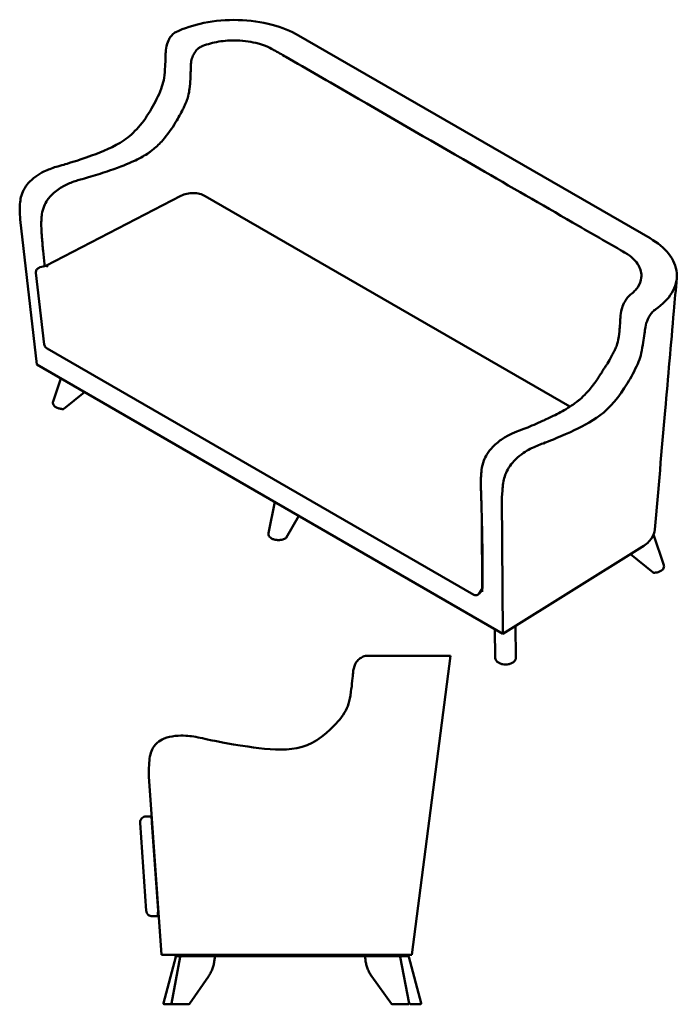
# Model space of a CAD drawing. Header units: inches. Extents: x 8 to 157, y 10 to 108.
# Tile 2 of 2: x 91 to 157, y 10 to 108. Entities that reach past the tile are written whole.
import ezdxf

# ---------------------------------------------------------------- set-up
doc = ezdxf.new("R2010")
doc.units = ezdxf.units.IN
doc.header["$LTSCALE"] = 5
doc.header["$MEASUREMENT"] = 0
doc.layers.add('Visible (ANSI)', color=7, linetype='Continuous', lineweight=50)

msp = doc.modelspace()

# ---------------------------------------------------------------- linework, layer by layer
at = {"layer": 'Visible (ANSI)'}
for p, q in [((154.091, 86.518), (119.033, 106.759)), ((93.829, 83.76), (107.304, 90.765)), ((109.719, 90.725), (146.086, 69.728)), ((91.273, 88.391), (91.236, 89.131)), ((91.273, 88.391), (92.934, 73.918)), ((93.275, 83.631), (93.843, 83.763)), ((92.836, 83.079), (93.661, 75.942)), ((93.957, 75.525), (93.957, 75.525)), ((93.957, 75.525), (136.495, 50.966)), ((92.934, 73.918), (139.412, 47.084)), ((94.546, 70.236), (95.307, 72.548)), ((97.679, 71.178), (95.617, 69.518)), ((139.313, 60.655), (139.35, 61.352)), ((116.027, 57.121), (116.661, 60.219)), ((139.313, 60.655), (139.412, 47.084)), ((119.061, 58.834), (117.799, 56.648)), ((137.293, 58.309), (137.335, 51.63)), ((155.455, 53.909), (154.441, 56.987)), ((153.304, 55.746), (139.412, 47.084)), ((154.384, 53.19), (152.124, 55.01)), ((137.027, 51.084), (137.277, 51.441)), ((137.21, 51.345), (137.349, 51.264)), ((137.244, 51.395), (137.353, 51.464)), ((138.645, 44.662), (138.603, 47.551)), ((140.692, 44.661), (140.674, 47.871)), ((125.921, 44.882), (134.188, 44.882)), ((130.328, 15.039), (134.188, 44.882)), ((104.109, 32.834), (104.109, 33.715)), ((104.109, 32.834), (105.354, 15.039)), ((103.819, 28.858), (104.275, 28.858)), ((104.275, 28.858), (104.388, 28.858)), ((103.843, 19.454), (103.229, 28.226)), ((104.41, 28.233), (105.023, 19.47)), ((103.843, 19.454), (103.843, 19.447)), ((104.889, 18.897), (104.433, 18.897)), ((105.084, 18.897), (104.889, 18.897)), ((125.785, 15.039), (105.354, 15.039)), ((105.553, 10.217), (106.798, 14.863)), ((106.369, 10.211), (107.232, 14.857)), ((106.735, 15.039), (106.735, 14.921)), ((106.735, 14.921), (125.927, 14.921)), ((107.232, 14.857), (107.232, 14.857)), ((125.785, 15.039), (130.328, 15.039)), ((127.645, 14.921), (125.927, 14.921)), ((127.645, 14.921), (128.822, 14.921)), ((128.822, 14.921), (129.079, 14.921)), ((129.176, 14.921), (129.079, 14.921)), ((130.054, 10.212), (129.156, 14.857)), ((129.176, 15.039), (129.176, 14.921)), ((129.176, 14.921), (129.942, 14.921)), ((131.263, 10.217), (130.019, 14.863)), ((110.04, 12.885), (108.157, 10.167)), ((128.293, 10.166), (126.333, 12.883)), ((106.447, 10.118), (105.63, 10.118)), ((106.73, 10.118), (106.447, 10.118)), ((106.728, 10.217), (106.728, 10.217)), ((108.082, 10.118), (106.73, 10.118)), ((129.72, 10.118), (128.368, 10.118)), ((129.976, 10.118), (129.72, 10.118)), ((130.149, 10.156), (130.044, 10.261)), ((130.149, 10.156), (130.164, 10.141)), ((131.187, 10.118), (130.22, 10.118))]:
    msp.add_line(p, q, dxfattribs=at)
for centre, radius, start, end in [((95.553, 69.567), 0.0787, 268.97652, 308.68146), ((117.72, 56.669), 0.0787, 299.45991, 329.73497), ((154.448, 53.239), 0.0787, 231.31854, 271.02348), ((138.724, 44.642), 0.0787, 181.15092, 183.06784), ((103.819, 28.268), 0.591, 90, 181.75849), ((106.874, 14.842), 0.0787, 90, 165), ((110.6, 14.842), 0.0787, 356.1615, 90), ((125.746, 14.842), 0.0787, 90, 183.99461), ((129.942, 14.842), 0.0787, 15, 90), ((105.63, 10.197), 0.0787, 165, 270), ((108.082, 10.197), 0.0787, 270, 325.0615), ((128.368, 10.197), 0.0787, 216.00403, 270), ((130.22, 10.197), 0.0787, 225, 270), ((131.187, 10.197), 0.0787, 270, 15)]:
    msp.add_arc(centre, radius, start, end, dxfattribs=at)
for centre, major_axis, ratio, start_param, end_param in [((101.922, 101.941), (-2.705, -6.086), 0.495724, 0.656754, 1.380334), ((94.035, 83.202), (-0.206, 0.557), 0.433798, 5.577138, 6.228679), ((93.227, 83.131), (-0.393, -0.026), 0.567418, 6.283159, 6.283185), ((94.053, 75.981), (-0.389, -0.058), 0.552312, 0, 0.000034), ((149.911, 74.235), (3.016, 5.914), 0.409881, 3.829395, 4.552975), ((-62.505, 182.912), (-155.025, 235.567), 0.53567, 3.866251, 3.867579), ((137.369, 58.432), (0.051, 0.196), 0.288004, 2.235355, 2.318698), ((136.827, 51.829), (-0.413, 0.43), 0.68925, 3.276907, 3.70487), ((137.2, 51.532), (-0.102, -0.175), 0.511215, 2.347386, 2.430725), ((119.133, 41.936), (3.356, 5.829), 0.76673, 3.647206, 4.370786), ((104.275, 28.268), (0, -0.591), 0.228421, 1.540105, 3.141593), ((103.807, 28.268), (0.046, 0.583), 0.990078, 1.680986, 1.720486), ((104.596, 28.25), (0.016, 0.202), 0.920071, 1.648414, 1.731757), ((104.889, 19.488), (0, 0.591), 0.228421, 3.141593, 4.65317), ((104.821, 19.455), (-0.152, -0.134), 0.996879, 2.406478, 2.489818)]:
    msp.add_ellipse(centre, major_axis=major_axis, ratio=ratio, start_param=start_param, end_param=end_param, dxfattribs=at)
for points, knots in [([(106.782, 107.081), (107.614, 107.481), (108.564, 107.792), (110.685, 108.223), (111.851, 108.322), (114.18, 108.261), (115.326, 108.101), (117.371, 107.561), (118.267, 107.201), (119.033, 106.759)], [0, 0, 0, 0, 8.247909, 8.247909, 17.141151, 17.141151, 26.034392, 26.034392, 34.282301, 34.282301, 34.282301, 34.282301]), ([(106.782, 107.081), (106.681, 107.027), (106.567, 106.946), (106.347, 106.725), (106.253, 106.603), (106.104, 106.362), (105.997, 106.17), (105.821, 105.606), (105.791, 105.33), (105.77, 104.891), (105.772, 104.717), (105.749, 104.039), (105.732, 103.725), (105.64, 102.499), (105.555, 102.03), (105.075, 100.736), (104.689, 100.033), (104.373, 99.472)], [0, 0, 0, 0, 1.056002, 1.056002, 2.00574, 2.00574, 2.78758, 2.78758, 3.638049, 3.638049, 4.29195, 4.29195, 4.904483, 4.904483, 6.627041, 6.627041, 8.603441, 8.603441, 8.603441, 8.603441]), ([(109.297, 105.63), (109.769, 105.831), (110.292, 105.988), (111.423, 106.205), (112.027, 106.26), (113.369, 106.256), (114.093, 106.169), (115.767, 105.761), (116.365, 105.415), (116.965, 105.069), (117.363, 104.84), (119.913, 103.367), (122.067, 102.124), (128.49, 98.415), (132.761, 95.949), (140.14, 91.689), (143.249, 89.894), (147.947, 87.182), (149.536, 86.265), (151.209, 85.298), (151.294, 85.249), (151.645, 85.047), (151.708, 85.012), (152.325, 84.604), (152.693, 84.237), (153.164, 83.438), (153.26, 83.013), (153.173, 82.27), (153.054, 81.958), (152.677, 81.388), (152.434, 81.131), (152.135, 80.897)], [-94.156963, -94.156963, -94.156963, -94.156963, -93.501626, -93.501626, -92.822697, -92.822697, -92.002312, -92.002312, -90.785105, -90.785105, -88.385254, -88.385254, -75.396227, -75.396227, -49.632967, -49.632967, -30.877128, -30.877128, -21.293803, -21.293803, -20.781407, -20.781407, -19.175999, -19.175999, -13.64448, -13.64448, -8.045593, -8.045593, -3.840995, -3.840995, 0, 0, 0, 0]), ([(109.297, 105.63), (109.267, 105.617), (109.237, 105.602), (109.173, 105.566), (109.139, 105.545), (109.023, 105.46), (108.902, 105.356), (108.643, 105.018), (108.551, 104.851), (108.451, 104.635), (108.42, 104.553), (108.368, 104.377), (108.347, 104.286), (108.313, 104.092), (108.301, 103.99), (108.281, 103.762), (108.277, 103.639), (108.271, 103.349), (108.271, 103.153), (108.251, 102.538), (108.234, 102.246), (108.174, 101.527), (108.139, 101.271), (108.054, 100.789), (107.991, 100.579), (107.88, 100.251), (107.807, 100.071), (107.697, 99.818), (107.664, 99.746), (107.601, 99.61), (107.572, 99.546), (107.528, 99.456), (107.514, 99.428), (107.392, 99.183), (107.277, 98.967), (107.034, 98.529), (106.92, 98.334), (106.773, 98.086)], [-13.554208, -13.554208, -13.554208, -13.554208, -13.396237, -13.396237, -13.20575, -13.20575, -12.727761, -12.727761, -12.266279, -12.266279, -11.987386, -11.987386, -11.691196, -11.691196, -11.355816, -11.355816, -10.92605, -10.92605, -10.369487, -10.369487, -9.817818, -9.817818, -9.032695, -9.032695, -7.605031, -7.605031, -5.868825, -5.868825, -5.164391, -5.164391, -4.549006, -4.549006, -4.276518, -4.276518, -2.195541, -2.195541, 0, 0, 0, 0]), ([(103.951, 94.958), (104.042, 95.016), (104.133, 95.077), (104.332, 95.222), (104.441, 95.306), (104.878, 95.666), (105.195, 95.977), (105.967, 96.85), (106.397, 97.454), (106.773, 98.086)], [-11.233181, -11.233181, -11.233181, -11.233181, -10.289699, -10.289699, -9.134287, -9.134287, -5.602169, -5.602169, 0, 0, 0, 0]), ([(101.622, 96.302), (100.582, 95.619), (99.5, 95.175), (96.86, 94.216), (95.86, 93.929), (95.032, 93.69), (94.673, 93.603), (93.914, 93.314), (93.392, 93.093), (92.53, 92.465), (92.283, 92.245), (91.925, 91.841), (91.755, 91.617), (91.491, 91.098), (91.407, 90.861), (91.243, 90.181), (91.219, 89.711), (91.236, 89.131)], [0, 0, 0, 0, 10.92433, 10.92433, 25.682849, 25.682849, 62.512256, 62.512256, 86.609822, 86.609822, 98.473526, 98.473526, 107.071961, 107.071961, 114.064514, 114.064514, 126.666741, 126.666741, 126.666741, 126.666741]), ([(103.951, 94.958), (103.743, 94.825), (103.535, 94.702), (103.072, 94.447), (102.817, 94.319), (102.009, 93.942), (101.37, 93.682), (99.55, 93.055), (98.931, 92.854), (97.835, 92.529), (97.485, 92.437), (96.932, 92.283), (96.561, 92.17), (95.997, 91.929), (95.825, 91.846), (95.489, 91.663), (95.327, 91.565), (94.983, 91.335), (94.796, 91.195), (94.349, 90.806), (94.138, 90.568), (93.841, 90.128), (93.735, 89.928), (93.542, 89.448), (93.477, 89.179), (93.436, 88.915)], [-24.522797, -24.522797, -24.522797, -24.522797, -23.028798, -23.028798, -21.22165, -21.22165, -17.301779, -17.301779, -15.228112, -15.228112, -13.560034, -13.560034, -10.477435, -10.477435, -9.106518, -9.106518, -7.816026, -7.816026, -6.321935, -6.321935, -4.027633, -4.027633, -2.269767, -2.269767, 0, 0, 0, 0]), ([(107.304, 90.765), (107.479, 90.856), (107.677, 90.925), (108.092, 91.014), (108.313, 91.034), (108.742, 91.026), (108.954, 90.999), (109.356, 90.898), (109.549, 90.823), (109.719, 90.725)], [0, 0, 0, 0, 1.651878, 1.651878, 3.313237, 3.313237, 4.918602, 4.918602, 6.573884, 6.573884, 6.573884, 6.573884]), ([(93.436, 88.915), (93.41, 88.74), (93.394, 88.566), (93.375, 88.231), (93.371, 88.059), (93.371, 87.899)], [0, 0, 0, 0, 1.500689, 1.500689, 3.017003, 3.017003, 3.017003, 3.017003]), ([(93.385, 87.171), (93.393, 87.073), (93.402, 86.975), (93.419, 86.78), (93.427, 86.681), (93.436, 86.583)], [-1.873317, -1.873317, -1.873317, -1.873317, -0.936659, -0.936659, 0, 0, 0, 0]), ([(93.436, 86.583), (93.445, 86.474), (93.455, 86.366), (93.474, 86.147), (93.484, 86.037), (93.514, 85.709), (93.534, 85.49), (93.595, 84.832), (93.637, 84.39), (93.687, 83.878), (93.695, 83.804), (93.702, 83.73)], [-33.461095, -33.461095, -33.461095, -33.461095, -32.406058, -32.406058, -31.362226, -31.362226, -29.27646, -29.27646, -25.102973, -25.102973, -24.401853, -24.401853, -24.401853, -24.401853]), ([(154.649, 79.445), (155.342, 79.926), (155.881, 80.474), (156.627, 81.699), (156.799, 82.372), (156.693, 83.717), (156.416, 84.378), (155.48, 85.559), (154.857, 86.076), (154.091, 86.518)], [-34.282301, -34.282301, -34.282301, -34.282301, -26.034392, -26.034392, -17.141151, -17.141151, -8.247909, -8.247909, 0, 0, 0, 0]), ([(92.834, 83.105), (92.83, 83.155), (92.835, 83.207), (92.861, 83.304), (92.883, 83.352), (92.939, 83.437), (92.975, 83.476), (93.057, 83.543), (93.105, 83.571), (93.194, 83.609), (93.234, 83.621), (93.275, 83.631)], [0, 0, 0, 0, 0.386575, 0.386575, 0.776661, 0.776661, 1.172288, 1.172288, 1.596019, 1.596019, 1.921654, 1.921654, 1.921654, 1.921654]), ([(156.744, 82.541), (156.648, 81.442), (156.552, 80.343), (156.168, 75.948), (155.88, 72.651), (155.247, 65.39), (154.901, 61.426), (154.556, 57.462)], [0, 0, 0, 0, 10, 10, 40, 40, 76.068106, 76.068106, 76.068106, 76.068106]), ([(149.444, 73.45), (149.508, 73.554), (149.571, 73.653), (149.724, 73.884), (149.772, 73.948), (149.983, 74.263), (150.095, 74.467), (150.228, 74.733), (150.262, 74.811), (150.344, 74.975), (150.375, 75.034), (150.447, 75.166), (150.484, 75.231), (150.6, 75.445), (150.667, 75.586), (150.781, 75.884), (150.848, 76.09), (150.939, 76.571), (150.977, 76.822), (151.045, 77.505), (151.066, 77.763), (151.1, 78.222), (151.111, 78.395), (151.151, 78.868), (151.18, 79.152), (151.308, 79.622), (151.371, 79.817), (151.583, 80.253), (151.687, 80.406), (151.861, 80.642), (151.948, 80.73), (152.028, 80.806), (152.052, 80.828), (152.096, 80.866), (152.116, 80.882), (152.135, 80.897)], [-22.655387, -22.655387, -22.655387, -22.655387, -21.505796, -21.505796, -20.022614, -20.022614, -16.755861, -16.755861, -14.802938, -14.802938, -13.534924, -13.534924, -12.224424, -12.224424, -9.346862, -9.346862, -6.513842, -6.513842, -4.966811, -4.966811, -4.024548, -4.024548, -3.226582, -3.226582, -2.205149, -2.205149, -1.718252, -1.718252, -1.227313, -1.227313, -0.550077, -0.550077, -0.246809, -0.246809, 0, 0, 0, 0]), ([(154.649, 79.445), (154.555, 79.386), (154.448, 79.302), (154.234, 79.077), (154.141, 78.955), (153.988, 78.717), (153.876, 78.527), (153.669, 77.981), (153.617, 77.718), (153.558, 77.3), (153.543, 77.136), (153.459, 76.493), (153.415, 76.195), (153.219, 75.029), (153.101, 74.579), (152.559, 73.321), (152.155, 72.629), (151.825, 72.075)], [0, 0, 0, 0, 1.056039, 1.056039, 2.005811, 2.005811, 2.787645, 2.787645, 3.638315, 3.638315, 4.292242, 4.292242, 4.904831, 4.904831, 6.627668, 6.627668, 8.604816, 8.604816, 8.604816, 8.604816]), ([(93.957, 75.525), (93.884, 75.567), (93.817, 75.622), (93.744, 75.716), (93.725, 75.745), (93.687, 75.822), (93.671, 75.872), (93.663, 75.922)], [0, 0, 0, 0, 0.643171, 0.643171, 0.909612, 0.909612, 1.301206, 1.301206, 1.301206, 1.301206]), ([(149.444, 73.45), (149.403, 73.383), (149.36, 73.312), (149.28, 73.179), (149.238, 73.108), (149.1, 72.882), (149.007, 72.735), (148.692, 72.261), (148.46, 71.942), (147.939, 71.297), (147.646, 70.976), (147.246, 70.598), (147.145, 70.508), (146.961, 70.353), (146.878, 70.286), (146.794, 70.222)], [-11.403702, -11.403702, -11.403702, -11.403702, -10.659978, -10.659978, -9.964845, -9.964845, -8.636001, -8.636001, -5.6005, -5.6005, -2.105889, -2.105889, -0.950987, -0.950987, 0, 0, 0, 0]), ([(95.551, 69.488), (95.434, 69.49), (95.316, 69.504), (95.095, 69.553), (94.99, 69.589), (94.808, 69.678), (94.729, 69.733), (94.609, 69.857), (94.564, 69.926), (94.53, 70.041), (94.524, 70.084), (94.526, 70.126)], [0, 0, 0, 0, 0.89386, 0.89386, 1.792088, 1.792088, 2.680901, 2.680901, 3.547701, 3.547701, 4.032903, 4.032903, 4.032903, 4.032903]), ([(137.282, 63.421), (137.324, 63.722), (137.392, 64.033), (137.592, 64.561), (137.691, 64.765), (137.975, 65.234), (138.169, 65.477), (138.554, 65.873), (138.726, 66.026), (139.04, 66.282), (139.19, 66.393), (139.495, 66.6), (139.651, 66.695), (140.155, 66.974), (140.482, 67.112), (141.003, 67.314), (141.284, 67.417), (142.23, 67.797), (142.79, 68.039), (143.658, 68.434), (144.072, 68.625), (144.906, 69.035), (145.398, 69.297), (146.048, 69.701), (146.208, 69.805), (146.51, 70.013), (146.652, 70.115), (146.794, 70.222)], [-64.111363, -64.111363, -64.111363, -64.111363, -57.622493, -57.622493, -53.32557, -53.32557, -47.369849, -47.369849, -43.045258, -43.045258, -39.264867, -39.264867, -35.283721, -35.283721, -26.46903, -26.46903, -20.806707, -20.806707, -13.087365, -13.087365, -9.000157, -9.000157, -3.421145, -3.421145, -1.612329, -1.612329, 0, 0, 0, 0]), ([(149.119, 68.88), (148.144, 68.159), (147.155, 67.661), (144.753, 66.565), (143.85, 66.222), (143.102, 65.937), (142.779, 65.829), (142.088, 65.501), (141.61, 65.255), (140.796, 64.598), (140.558, 64.373), (140.207, 63.965), (140.038, 63.741), (139.758, 63.232), (139.661, 63.001), (139.455, 62.347), (139.389, 61.899), (139.35, 61.352)], [0, 0, 0, 0, 10.924295, 10.924295, 25.682888, 25.682888, 62.513358, 62.513358, 86.609695, 86.609695, 98.487933, 98.487933, 107.107252, 107.107252, 114.116757, 114.116757, 126.749494, 126.749494, 126.749494, 126.749494]), ([(137.216, 62.585), (137.218, 62.641), (137.22, 62.697), (137.223, 62.753), (137.224, 62.765), (137.224, 62.777), (137.225, 62.79), (137.229, 62.858), (137.233, 62.927), (137.238, 62.997), (137.243, 63.066), (137.249, 63.135), (137.257, 63.206), (137.257, 63.206), (137.257, 63.207), (137.257, 63.207), (137.264, 63.278), (137.272, 63.349), (137.282, 63.421)], [0.01257331, 0.01257331, 0.01257331, 0.01257331, 0.0177845, 0.0177845, 0.0177845, 0.01890824, 0.01890824, 0.01890824, 0.02524316, 0.02524316, 0.02524316, 0.03153012, 0.03153012, 0.03153012, 0.03157808, 0.03157808, 0.03157808, 0.03791301, 0.03791301, 0.03791301, 0.03791301]), ([(137.349, 51.264), (137.38, 52.948), (137.378, 54.66), (137.34, 57.241), (137.321, 58.112), (137.286, 59.409), (137.273, 59.844), (137.252, 60.495), (137.244, 60.713), (137.233, 61.039), (137.229, 61.149), (137.221, 61.367), (137.217, 61.474), (137.213, 61.584)], [-33.756038, -33.756038, -33.756038, -33.756038, -16.930733, -16.930733, -8.491983, -8.491983, -4.257622, -4.257622, -2.139191, -2.139191, -1.076918, -1.076918, 0, 0, 0, 0]), ([(116.329, 56.591), (116.25, 56.637), (116.182, 56.692), (116.08, 56.813), (116.044, 56.882), (116.016, 57.008), (116.016, 57.066), (116.027, 57.121)], [0, 0, 0, 0, 0.82804, 0.82804, 1.657377, 1.657377, 2.302492, 2.302492, 2.302492, 2.302492]), ([(153.304, 55.746), (153.714, 56.001), (154.036, 56.301), (154.428, 56.894), (154.531, 57.176), (154.556, 57.462)], [0, 0, 0, 0, 4.602387, 4.602387, 8.38425, 8.38425, 8.38425, 8.38425]), ([(117.759, 56.6), (117.671, 56.55), (117.568, 56.51), (117.35, 56.451), (117.232, 56.433), (116.998, 56.421), (116.88, 56.427), (116.66, 56.461), (116.556, 56.489), (116.415, 56.546), (116.37, 56.567), (116.329, 56.591)], [0, 0, 0, 0, 0.912875, 0.912875, 1.82101, 1.82101, 2.699748, 2.699748, 3.549109, 3.549109, 3.98524, 3.98524, 3.98524, 3.98524]), ([(155.475, 53.799), (155.477, 53.737), (155.463, 53.674), (155.409, 53.556), (155.367, 53.5), (155.255, 53.394), (155.181, 53.345), (155.01, 53.261), (154.908, 53.226), (154.689, 53.177), (154.569, 53.163), (154.449, 53.161)], [0, 0, 0, 0, 0.711011, 0.711011, 1.441275, 1.441275, 2.253088, 2.253088, 3.122985, 3.122985, 4.034039, 4.034039, 4.034039, 4.034039]), ([(137.027, 51.084), (137.002, 51.048), (136.97, 51.016), (136.899, 50.964), (136.859, 50.943), (136.775, 50.917), (136.731, 50.911), (136.644, 50.913), (136.6, 50.921), (136.537, 50.944), (136.515, 50.954), (136.495, 50.966)], [0, 0, 0, 0, 0.338805, 0.338805, 0.676013, 0.676013, 1.010888, 1.010888, 1.345461, 1.345461, 1.527432, 1.527432, 1.527432, 1.527432]), ([(125.921, 44.882), (125.782, 44.881), (125.626, 44.858), (125.319, 44.738), (125.186, 44.655), (124.973, 44.469), (124.819, 44.312), (124.548, 43.768), (124.49, 43.466), (124.433, 42.97), (124.424, 42.768), (124.349, 41.996), (124.305, 41.643), (124.101, 40.281), (123.957, 39.79), (123.236, 38.588), (122.677, 38.013), (122.22, 37.559)], [0, 0, 0, 0, 1.056039, 1.056039, 2.005811, 2.005811, 2.787645, 2.787645, 3.638315, 3.638315, 4.292242, 4.292242, 4.904831, 4.904831, 6.627668, 6.627668, 8.604816, 8.604816, 8.604816, 8.604816]), ([(130.656, 44.882), (130.656, 44.882), (130.656, 44.882), (130.656, 44.882), (130.656, 44.882), (130.656, 44.882), (130.656, 44.882), (130.656, 44.882), (130.656, 44.882), (130.656, 44.882), (130.656, 44.882), (130.656, 44.882), (130.656, 44.882), (130.656, 44.882), (130.656, 44.882), (130.656, 44.882), (130.656, 44.882), (130.656, 44.882), (130.656, 44.882), (130.656, 44.882), (130.656, 44.882), (130.656, 44.882)], [71.426766, 71.426766, 71.426766, 71.426766, 71.426838, 71.426838, 71.926838, 71.926838, 72.526838, 72.526838, 74.326838, 74.326838, 76.486838, 76.486838, 79.078838, 79.078838, 82.189238, 82.189238, 85.921718, 85.921718, 90.400694, 90.400694, 90.755803, 90.755803, 90.755803, 90.755803]), ([(139.689, 44.016), (139.582, 44.014), (139.474, 44.024), (139.269, 44.062), (139.171, 44.092), (138.994, 44.168), (138.913, 44.217), (138.78, 44.329), (138.726, 44.395), (138.664, 44.52), (138.649, 44.579), (138.645, 44.637)], [0, 0, 0, 0, 0.812798, 0.812798, 1.633083, 1.633083, 2.474902, 2.474902, 3.349106, 3.349106, 4.028612, 4.028612, 4.028612, 4.028612]), ([(140.692, 44.661), (140.692, 44.592), (140.675, 44.523), (140.611, 44.395), (140.561, 44.334), (140.434, 44.222), (140.352, 44.172), (140.167, 44.091), (140.062, 44.06), (139.867, 44.025), (139.778, 44.017), (139.689, 44.016)], [0.000033, 0.000033, 0.000033, 0.000033, 0.790823, 0.790823, 1.601177, 1.601177, 2.467474, 2.467474, 3.339084, 3.339084, 4.016258, 4.016258, 4.016258, 4.016258]), ([(118.361, 35.59), (116.936, 35.443), (115.472, 35.598), (111.907, 36.122), (110.561, 36.41), (109.447, 36.646), (108.964, 36.767), (107.939, 36.902), (107.232, 36.97), (106.046, 36.775), (105.703, 36.675), (105.203, 36.428), (104.963, 36.274), (104.578, 35.836), (104.45, 35.614), (104.188, 34.928), (104.125, 34.397), (104.109, 33.715)], [0, 0, 0, 0, 10.924295, 10.924295, 25.682888, 25.682888, 62.513358, 62.513358, 86.609695, 86.609695, 98.487933, 98.487933, 107.107252, 107.107252, 114.116757, 114.116757, 126.749494, 126.749494, 126.749494, 126.749494]), ([(103.843, 19.447), (103.845, 19.429), (103.847, 19.41), (103.85, 19.392), (103.853, 19.374), (103.857, 19.356), (103.861, 19.338), (103.866, 19.32), (103.872, 19.302), (103.878, 19.285), (103.884, 19.268), (103.891, 19.251), (103.899, 19.234), (103.907, 19.217), (103.916, 19.201), (103.926, 19.185), (103.935, 19.169), (103.945, 19.154), (103.956, 19.139), (103.967, 19.124), (103.979, 19.11), (103.991, 19.096), (104.003, 19.082), (104.016, 19.069), (104.03, 19.056), (104.057, 19.031), (104.086, 19.008), (104.117, 18.989), (104.149, 18.969), (104.182, 18.952), (104.216, 18.939), (104.288, 18.91), (104.363, 18.897), (104.433, 18.897)], [0.069813, 0.069813, 0.069813, 0.069813, 0.171079, 0.171079, 0.171079, 0.269015, 0.269015, 0.269015, 0.364368, 0.364368, 0.364368, 0.457732, 0.457732, 0.457732, 0.549602, 0.549602, 0.549602, 0.640401, 0.640401, 0.640401, 0.73051, 0.73051, 0.73051, 0.82028, 0.82028, 0.82028, 1.000162, 1.000162, 1.000162, 1.182839, 1.182839, 1.182839, 1.570796, 1.570796, 1.570796, 1.570796]), ([(107.232, 14.857), (107.233, 14.865), (107.236, 14.873), (107.245, 14.888), (107.25, 14.895), (107.263, 14.906), (107.27, 14.911), (107.286, 14.918), (107.294, 14.92), (107.305, 14.921), (107.307, 14.921), (107.309, 14.921)], [0.0000137, 0.0000137, 0.0000137, 0.0000137, 0.0647639, 0.0647639, 0.1297836, 0.1297836, 0.194794, 0.194794, 0.2598047, 0.2598047, 0.276288, 0.276288, 0.276288, 0.276288]), ([(110.04, 12.885), (110.112, 12.989), (110.179, 13.101), (110.303, 13.336), (110.358, 13.459), (110.458, 13.715), (110.501, 13.848), (110.575, 14.122), (110.605, 14.262), (110.653, 14.547), (110.669, 14.691), (110.679, 14.837)], [3.9269908, 3.9269908, 3.9269908, 3.9269908, 4.0647624, 4.0647624, 4.2025339, 4.2025339, 4.3403055, 4.3403055, 4.4780771, 4.4780771, 4.6158486, 4.6158486, 4.6158486, 4.6158486]), ([(126.333, 12.883), (126.258, 12.988), (126.188, 13.099), (126.059, 13.334), (126.001, 13.458), (125.898, 13.714), (125.853, 13.848), (125.776, 14.121), (125.744, 14.261), (125.695, 14.546), (125.677, 14.691), (125.667, 14.837)], [3.9269908, 3.9269908, 3.9269908, 3.9269908, 4.0647624, 4.0647624, 4.2025339, 4.2025339, 4.3403055, 4.3403055, 4.4780771, 4.4780771, 4.6158486, 4.6158486, 4.6158486, 4.6158486]), ([(129.079, 14.921), (129.083, 14.921), (129.088, 14.921), (129.097, 14.919), (129.101, 14.918), (129.113, 14.914), (129.121, 14.91), (129.134, 14.899), (129.14, 14.893), (129.15, 14.878), (129.154, 14.868), (129.156, 14.857)], [0, 0, 0, 0, 0.0348356, 0.0348356, 0.0686435, 0.0686435, 0.1319089, 0.1319089, 0.1951742, 0.1951742, 0.2748333, 0.2748333, 0.2748333, 0.2748333]), ([(106.447, 10.118), (106.444, 10.118), (106.442, 10.118), (106.436, 10.119), (106.434, 10.119), (106.426, 10.121), (106.421, 10.122), (106.409, 10.127), (106.401, 10.132), (106.389, 10.143), (106.383, 10.149), (106.375, 10.164), (106.372, 10.172), (106.368, 10.19), (106.368, 10.201), (106.369, 10.211)], [0, 0, 0, 0, 0.0205275, 0.0205275, 0.0408396, 0.0408396, 0.0799986, 0.0799986, 0.143264, 0.143264, 0.2065293, 0.2065293, 0.2697947, 0.2697947, 0.3494539, 0.3494539, 0.3494539, 0.3494539]), ([(130.054, 10.212), (130.055, 10.203), (130.056, 10.195), (130.053, 10.178), (130.051, 10.169), (130.043, 10.154), (130.038, 10.147), (130.026, 10.135), (130.019, 10.13), (130.004, 10.122), (129.995, 10.12), (129.983, 10.118), (129.98, 10.118), (129.976, 10.118)], [0, 0, 0, 0, 0.0647455, 0.0647455, 0.1297654, 0.1297654, 0.1947752, 0.1947752, 0.2597853, 0.2597853, 0.3247959, 0.3247959, 0.3508674, 0.3508674, 0.3508674, 0.3508674])]:
    msp.add_open_spline(points, degree=3, knots=knots, dxfattribs=at)
for points in [[(93.385, 87.171), (93.38, 87.414), (93.375, 87.656), (93.371, 87.899)], [(92.836, 83.079), (92.835, 83.088), (92.834, 83.096), (92.834, 83.105)], [(93.663, 75.922), (93.662, 75.929), (93.661, 75.935), (93.661, 75.942)], [(94.526, 70.126), (94.527, 70.163), (94.534, 70.2), (94.546, 70.236)], [(95.617, 69.518), (95.612, 69.513), (95.607, 69.509), (95.602, 69.505)], [(137.216, 62.585), (137.211, 62.348), (137.207, 62.111), (137.202, 61.874)], [(117.799, 56.648), (117.795, 56.641), (117.792, 56.635), (117.788, 56.629)], [(154.399, 53.178), (154.394, 53.182), (154.389, 53.186), (154.384, 53.19)], [(155.455, 53.909), (155.467, 53.873), (155.474, 53.836), (155.475, 53.799)], [(138.645, 44.64), (138.645, 44.647), (138.645, 44.654), (138.645, 44.662)], [(108.157, 10.167), (108.153, 10.162), (108.15, 10.157), (108.146, 10.152)], [(128.304, 10.15), (128.3, 10.155), (128.296, 10.161), (128.293, 10.166)], [(130.054, 10.212), (130.054, 10.212), (130.054, 10.212), (130.054, 10.212)]]:
    msp.add_open_spline(points, degree=3, dxfattribs=at)

doc.saveas('drawing.dxf')
